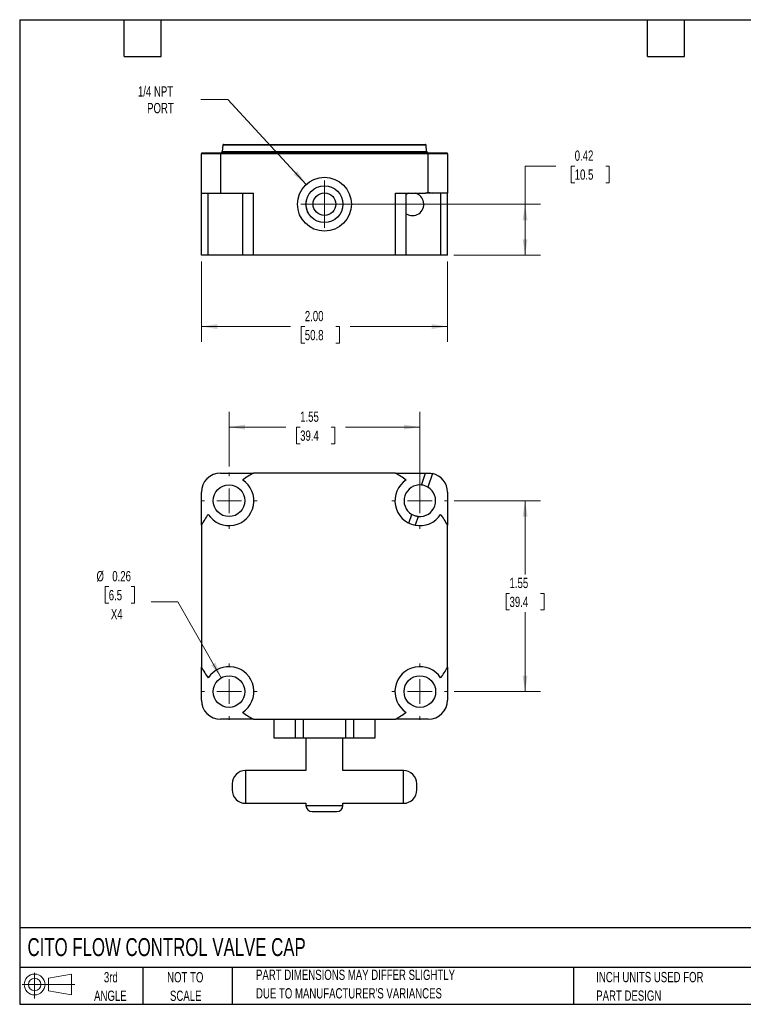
# Model space of a CAD drawing. Header units: inches. Extents: x 0.2 to 10.8, y 0.2 to 8.2.
# Tile 1 of 2: x 0.2 to 6.1, y 0.2 to 8.2. Entities that reach past the tile are written whole.
import ezdxf

# ---------------------------------------------------------------- set-up
doc = ezdxf.new("R2010")
doc.units = ezdxf.units.IN
doc.header["$MEASUREMENT"] = 0
doc.layers.add('TEXT', color=140, linetype='Continuous', lineweight=25)
doc.styles.add('SLDTEXTSTYLE0', font='TXT', dxfattribs={"width": 0.7})
doc.dimstyles.new('SLDDIMSTYLE0', dxfattribs={"dimtxt": 0.084961, "dimasz": 0.13, "dimexe": 0, "dimexo": 0.0625, "dimgap": 0.02124, "dimtad": 0, "dimtih": 1, "dimtoh": 1, "dimrnd": 1e-09, "dimzin": 12, "dimdsep": 46, "dimtxsty": 'SLDTEXTSTYLE0', "dimsah": 1, "dimcen": 0.09, "dimadec": 0, "dimazin": 3, "dimtfac": 1, "dimtofl": 0, "dimtmove": 0, "dimatfit": 3, "dimfxl": 0, "dimfrac": 2, "dimtolj": 1, "dimtzin": 12, "dimarcsym": 0})
doc.dimstyles.new('SLDDIMSTYLE1', dxfattribs={"dimtxt": 0.084961, "dimasz": 0.13, "dimexe": 0, "dimexo": 0.0625, "dimgap": 0.02124, "dimtad": 0, "dimtih": 1, "dimtoh": 1, "dimrnd": 1e-09, "dimdsep": 46, "dimtxsty": 'SLDTEXTSTYLE0', "dimsah": 1, "dimcen": 0, "dimadec": 0, "dimazin": 2, "dimtfac": 1, "dimtofl": 0, "dimtmove": 0, "dimatfit": 3, "dimfxl": 0, "dimfrac": 2, "dimtolj": 1, "dimtzin": 12, "dimarcsym": 0})
doc.dimstyles.new('SLDDIMSTYLE2', dxfattribs={"dimtxt": 0.084961, "dimasz": 0.13, "dimexe": 0, "dimexo": 0.0625, "dimgap": 0.02124, "dimtad": 0, "dimtih": 1, "dimtoh": 1, "dimrnd": 1e-09, "dimzin": 4, "dimdsep": 46, "dimtxsty": 'SLDTEXTSTYLE0', "dimsah": 1, "dimcen": 0.09, "dimadec": 0, "dimazin": 1, "dimtfac": 1, "dimtofl": 0, "dimtmove": 0, "dimatfit": 3, "dimfxl": 0, "dimfrac": 2, "dimtolj": 1, "dimtzin": 12, "dimarcsym": 0})
doc.dimstyles.new('SLDDIMSTYLE3', dxfattribs={"dimtxt": 0.084961, "dimasz": 0.13, "dimexe": 0, "dimexo": 0.0625, "dimgap": 0.02124, "dimtad": 0, "dimtih": 1, "dimtoh": 1, "dimrnd": 1e-09, "dimdsep": 46, "dimtxsty": 'SLDTEXTSTYLE0', "dimsah": 1, "dimcen": 0.09, "dimadec": 0, "dimazin": 2, "dimtfac": 1, "dimtofl": 0, "dimtmove": 0, "dimatfit": 3, "dimfxl": 0, "dimfrac": 2, "dimtolj": 1, "dimtzin": 12, "dimarcsym": 0})
doc.dimstyles.new('SLDDIMSTYLE5', dxfattribs={"dimtxt": 0.084961, "dimasz": 0.13, "dimexe": 0, "dimexo": 0.0625, "dimgap": 0.02124, "dimtad": 0, "dimtih": 1, "dimtoh": 1, "dimrnd": 1e-09, "dimzin": 12, "dimdsep": 46, "dimtxsty": 'SLDTEXTSTYLE0', "dimsah": 1, "dimcen": 0, "dimadec": 0, "dimazin": 3, "dimtfac": 1, "dimtofl": 0, "dimtmove": 0, "dimatfit": 3, "dimfxl": 0, "dimfrac": 2, "dimtolj": 1, "dimtzin": 12, "dimarcsym": 0})

# ---------------------------------------------------------------- blocks, each defined once
blk = doc.blocks.new('Block11')
at = {"color": 7, "linetype": 'Continuous', "lineweight": 18}
for p, q in [((0.1019, 0.2091), (0.1019, 0)), ((0.2157, 0.1641), (0.4006, 0.1981)), ((0.2157, 0.0628), (0.2157, 0.1641)), ((0.4006, 0.1981), (0.4006, 0.0288)), ((0, 0.1135), (0.4281, 0.1135)), ((0.2157, 0.0628), (0.4006, 0.0288))]:
    blk.add_line(p, q, dxfattribs=at)
for radius in [0.0846, 0.0506]:
    blk.add_circle((0.1019, 0.1135), radius, dxfattribs=at)
blk = doc.blocks.new('Block12')
at = {"color": 7, "linetype": 'Continuous'}
blk.add_blockref('Block11', (0, 0), dxfattribs=at)
blk = doc.blocks.new('_D')
at = {"color": 7, "linetype": 'Continuous', "lineweight": 0}
for p, q in [((3.7795, 4.3412), (4.4809, 4.3412)), ((4.3559, 4.3412), (4.3559, 3.7431)), ((4.2297, 3.5891), (4.2012, 3.5891)), ((4.2012, 3.5891), (4.2012, 3.454)), ((4.4822, 3.5891), (4.5107, 3.5891)), ((4.5107, 3.5891), (4.5107, 3.454)), ((4.2012, 3.454), (4.2297, 3.454)), ((4.5107, 3.454), (4.4822, 3.454)), ((4.3559, 2.7912), (4.3559, 3.435)), ((3.7795, 2.7912), (4.4809, 2.7912))]:
    blk.add_line(p, q, dxfattribs=at)
at = {"color": 7, "linetype": 'Continuous', "lineweight": 18}
for points in [[(4.3559, 4.3412), (4.3359, 4.2112), (4.3759, 4.2112)], [(4.3559, 2.7912), (4.3759, 2.9212), (4.3359, 2.9212)]]:
    blk.add_solid(points, dxfattribs=at)
at = {"color": 7, "linetype": 'Continuous', "lineweight": 18, "char_height": 0.08333, "attachment_point": 1, "style": 'SLDTEXTSTYLE0'}
for s, insert in [('1.55', (4.2297, 3.7155)), ('39.4', (4.2297, 3.5615))]:
    blk.add_mtext(s, dxfattribs=dict(at, insert=insert))
blk = doc.blocks.new('_D_1')
at = {"color": 7, "linetype": 'Continuous', "lineweight": 0}
for p, q in [((1.951, 4.6197), (1.951, 5.0647)), ((3.501, 4.3912), (3.501, 5.0647)), ((1.951, 4.9397), (2.4134, 4.9397)), ((2.5286, 4.9397), (2.5, 4.9397)), ((2.5, 4.9397), (2.5, 4.8047)), ((2.781, 4.9397), (2.8096, 4.9397)), ((2.8096, 4.9397), (2.8096, 4.8047)), ((3.501, 4.9397), (2.8962, 4.9397)), ((2.5, 4.8047), (2.5286, 4.8047)), ((2.8096, 4.8047), (2.781, 4.8047))]:
    blk.add_line(p, q, dxfattribs=at)
at = {"color": 7, "linetype": 'Continuous', "lineweight": 18}
for points in [[(1.951, 4.9397), (2.081, 4.9197), (2.081, 4.9597)], [(3.501, 4.9397), (3.371, 4.9597), (3.371, 4.9197)]]:
    blk.add_solid(points, dxfattribs=at)
at = {"color": 7, "linetype": 'Continuous', "lineweight": 18, "char_height": 0.08333, "attachment_point": 1, "style": 'SLDTEXTSTYLE0'}
for s, insert in [('1.55', (2.5286, 5.0662)), ('39.4', (2.5286, 4.9121))]:
    blk.add_mtext(s, dxfattribs=dict(at, insert=insert))
blk = doc.blocks.new('_D_2')
at = {"color": 7, "linetype": 'Continuous', "lineweight": 0}
for p, q in [((0.9733, 3.6438), (0.9448, 3.6438)), ((0.9448, 3.6438), (0.9448, 3.5088)), ((1.1551, 3.6438), (1.1837, 3.6438)), ((1.1837, 3.6438), (1.1837, 3.5088)), ((1.5359, 3.5204), (1.3171, 3.5204)), ((1.8874, 2.9028), (1.5359, 3.5204)), ((0.9448, 3.5088), (0.9733, 3.5088)), ((1.1837, 3.5088), (1.1551, 3.5088))]:
    blk.add_line(p, q, dxfattribs=at)
at = {"color": 7, "linetype": 'Continuous', "lineweight": 18}
blk.add_solid([(1.8874, 2.9028), (1.8405, 3.0257), (1.8057, 3.0059)], dxfattribs=at)
at = {"color": 7, "linetype": 'Continuous', "lineweight": 18, "char_height": 0.08333, "attachment_point": 1, "style": 'SLDTEXTSTYLE0'}
for s, insert in [('%%c', (0.8739, 3.7702)), ('0.26', (1.0021, 3.7702)), ('6.5', (0.9733, 3.6162)), ('X4', (0.9909, 3.4621))]:
    blk.add_mtext(s, dxfattribs=dict(at, insert=insert))
blk = doc.blocks.new('SW_CENTERMARKSYMBOL_0')
at = {"color": 0, "linetype": 'Continuous', "lineweight": 18}
for p, q in [((0, 0.2), (0, 0.2285)), ((0, 0), (0, 0.1)), ((-0.2, 0), (-0.2285, 0)), ((0, 0), (-0.1, 0)), ((0, 0), (0, -0.1)), ((0, 0), (0.1, 0)), ((0.2, 0), (0.2285, 0)), ((0, -0.2), (0, -0.2285))]:
    blk.add_line(p, q, dxfattribs=at)
blk = doc.blocks.new('SW_CENTERMARKSYMBOL_1')
at = {"color": 0, "linetype": 'Continuous', "lineweight": 18}
for p, q in [((0, 0.2), (0, 0.2285)), ((0, 0), (0, 0.1)), ((-0.2, 0), (-0.2285, 0)), ((0, 0), (-0.1, 0)), ((0, 0), (0, -0.1)), ((0, 0), (0.1, 0)), ((0.2, 0), (0.2285, 0)), ((0, -0.2), (0, -0.2285))]:
    blk.add_line(p, q, dxfattribs=at)
blk = doc.blocks.new('SW_CENTERMARKSYMBOL_2')
at = {"color": 0, "linetype": 'Continuous', "lineweight": 18}
for p, q in [((0, 0.2), (0, 0.2285)), ((0, 0), (0, 0.1)), ((-0.2, 0), (-0.2285, 0)), ((0, 0), (-0.1, 0)), ((0, 0), (0, -0.1)), ((0, 0), (0.1, 0)), ((0.2, 0), (0.2285, 0)), ((0, -0.2), (0, -0.2285))]:
    blk.add_line(p, q, dxfattribs=at)
blk = doc.blocks.new('SW_CENTERMARKSYMBOL_3')
at = {"color": 0, "linetype": 'Continuous', "lineweight": 18}
for p, q in [((0, 0.2), (0, 0.2285)), ((0, 0), (0, 0.1)), ((-0.2, 0), (-0.2285, 0)), ((0, 0), (-0.1, 0)), ((0, 0), (0, -0.1)), ((0, 0), (0.1, 0)), ((0.2, 0), (0.2285, 0)), ((0, -0.2), (0, -0.2285))]:
    blk.add_line(p, q, dxfattribs=at)
blk = doc.blocks.new('_D_6')
at = {"color": 7, "linetype": 'Continuous', "lineweight": 0}
for p, q in [((1.726, 6.2859), (1.726, 5.6318)), ((3.726, 6.2859), (3.726, 5.6318)), ((1.726, 5.7568), (2.4514, 5.7568)), ((2.5666, 5.7568), (2.5381, 5.7568)), ((2.5381, 5.7568), (2.5381, 5.6218)), ((2.8191, 5.7568), (2.8476, 5.7568)), ((2.8476, 5.7568), (2.8476, 5.6218)), ((3.726, 5.7568), (2.9342, 5.7568)), ((2.5381, 5.6218), (2.5666, 5.6218)), ((2.8476, 5.6218), (2.8191, 5.6218))]:
    blk.add_line(p, q, dxfattribs=at)
at = {"color": 7, "linetype": 'Continuous', "lineweight": 18}
for points in [[(1.726, 5.7568), (1.856, 5.7368), (1.856, 5.7768)], [(3.726, 5.7568), (3.596, 5.7768), (3.596, 5.7368)]]:
    blk.add_solid(points, dxfattribs=at)
at = {"color": 7, "linetype": 'Continuous', "lineweight": 18, "char_height": 0.08333, "attachment_point": 1, "style": 'SLDTEXTSTYLE0'}
for s, insert in [('2.00', (2.5666, 5.8833)), ('50.8', (2.5666, 5.7292))]:
    blk.add_mtext(s, dxfattribs=dict(at, insert=insert))
blk = doc.blocks.new('_D_7')
at = {"color": 7, "linetype": 'Continuous', "lineweight": 0}
for p, q in [((4.6059, 7.0607), (4.3559, 7.0607)), ((4.3559, 7.0607), (4.3559, 6.7509)), ((4.7591, 7.0607), (4.7306, 7.0607)), ((4.7306, 7.0607), (4.7306, 6.9257)), ((5.0116, 7.0607), (5.0401, 7.0607)), ((5.0401, 7.0607), (5.0401, 6.9257)), ((4.7306, 6.9257), (4.7591, 6.9257)), ((5.0401, 6.9257), (5.0116, 6.9257)), ((2.776, 6.7509), (4.4809, 6.7509)), ((4.3559, 6.7509), (4.3559, 6.3359)), ((3.776, 6.3359), (4.4809, 6.3359))]:
    blk.add_line(p, q, dxfattribs=at)
at = {"color": 7, "linetype": 'Continuous', "lineweight": 18}
for points in [[(4.3559, 6.7509), (4.3359, 6.6209), (4.3759, 6.6209)], [(4.3559, 6.3359), (4.3759, 6.4659), (4.3359, 6.4659)]]:
    blk.add_solid(points, dxfattribs=at)
at = {"color": 7, "linetype": 'Continuous', "lineweight": 18, "char_height": 0.08333, "attachment_point": 1, "style": 'SLDTEXTSTYLE0'}
for s, insert in [('0.42', (4.7591, 7.1872)), ('10.5', (4.7591, 7.0331))]:
    blk.add_mtext(s, dxfattribs=dict(at, insert=insert))
blk = doc.blocks.new('_D_8')
at = {"color": 7, "linetype": 'Continuous', "lineweight": 0}
for p, q in [((1.9414, 7.6011), (1.7226, 7.6011)), ((2.5776, 6.9117), (1.9414, 7.6011))]:
    blk.add_line(p, q, dxfattribs=at)
at = {"color": 7, "linetype": 'Continuous', "lineweight": 18}
blk.add_solid([(2.5776, 6.9117), (2.5042, 7.0208), (2.4748, 6.9936)], dxfattribs=at)
at = {"color": 7, "linetype": 'Continuous', "lineweight": 18, "char_height": 0.08333, "attachment_point": 1, "style": 'SLDTEXTSTYLE0'}
for s, insert in [('1/4 NPT', (1.2106, 7.7086)), ('PORT', (1.2852, 7.5735))]:
    blk.add_mtext(s, dxfattribs=dict(at, insert=insert))
blk = doc.blocks.new('SW_CENTERMARKSYMBOL_5')
at = {"color": 0, "linetype": 'Continuous', "lineweight": 18}
for p, q in [((0, 0.1), (0, 0.1923)), ((0, 0), (0, 0.1)), ((-0.1, 0), (-0.1923, 0)), ((0, 0), (-0.1, 0)), ((0, 0), (0, -0.1)), ((0, 0), (0.1, 0)), ((0.1, 0), (0.1923, 0)), ((0, -0.1), (0, -0.1923))]:
    blk.add_line(p, q, dxfattribs=at)

msp = doc.modelspace()

# ---------------------------------------------------------------- linework, layer by layer
for p, q in [((1.9006, 7.2313), (1.8961, 7.1796)), ((3.5514, 7.2313), (1.9006, 7.2313)), ((3.5559, 7.1796), (3.5514, 7.2313)), ((1.882, 7.1609), (1.726, 7.1609)), ((1.726, 6.8409), (1.726, 7.1609)), ((1.882, 7.1659), (1.882, 7.1609)), ((3.57, 7.1659), (1.882, 7.1659)), ((1.882, 7.1609), (1.882, 6.8409)), ((3.57, 7.1609), (1.882, 7.1609)), ((1.8961, 7.1796), (3.5559, 7.1796)), ((3.57, 7.1609), (3.57, 7.1659)), ((3.726, 7.1609), (3.57, 7.1609)), ((3.57, 6.8447), (3.57, 7.1609)), ((3.726, 7.1609), (3.726, 6.8409)), ((1.726, 6.8409), (1.882, 6.8409)), ((1.726, 6.3359), (1.726, 6.8409)), ((1.7818, 6.3359), (1.7818, 6.8409)), ((1.882, 6.8409), (2.1486, 6.8409)), ((2.0613, 6.8409), (2.0613, 6.3359)), ((2.1486, 6.3359), (2.1486, 6.8409)), ((2.5926, 6.819), (2.5935, 6.8212)), ((3.3033, 6.8409), (3.5474, 6.8409)), ((3.3033, 6.3359), (3.3033, 6.8409)), ((3.3907, 6.3359), (3.3907, 6.8409)), ((3.5664, 6.8409), (3.5474, 6.8409)), ((3.5664, 6.8409), (3.5569, 6.8425)), ((3.6034, 6.8409), (3.5664, 6.8409)), ((3.726, 6.8409), (3.6034, 6.8409)), ((3.6702, 6.8409), (3.6702, 6.3359)), ((3.726, 6.3359), (3.726, 6.8409)), ((1.7818, 6.3359), (1.726, 6.3359)), ((2.0613, 6.3359), (1.7818, 6.3359)), ((2.1486, 6.3359), (2.0613, 6.3359)), ((3.3033, 6.3359), (2.1486, 6.3359)), ((3.3907, 6.3359), (3.3033, 6.3359)), ((3.6702, 6.3359), (3.3907, 6.3359)), ((3.726, 6.3359), (3.6702, 6.3359)), ((1.882, 4.5662), (2.1486, 4.5662)), ((3.3033, 4.5662), (2.1486, 4.5662)), ((3.3033, 4.5662), (3.5474, 4.5662)), ((3.515, 4.4689), (3.5474, 4.5662)), ((3.5474, 4.5662), (3.57, 4.5662)), ((3.6034, 4.5625), (3.5664, 4.4517)), ((1.726, 4.1435), (1.726, 4.4102)), ((3.726, 4.4102), (3.726, 4.1435)), ((3.412, 4.1598), (3.4355, 4.2306)), ((3.487, 4.2134), (3.4634, 4.1427)), ((1.726, 4.1435), (1.726, 2.9888)), ((3.726, 2.9901), (3.726, 4.1435)), ((1.726, 2.7222), (1.726, 2.9888)), ((3.726, 2.9901), (3.726, 2.7222)), ((2.1486, 2.5662), (1.882, 2.5662)), ((2.1486, 2.5662), (3.3033, 2.5662)), ((2.3135, 2.5662), (2.3135, 2.4162)), ((2.3153, 2.5662), (2.3153, 2.4162)), ((2.4872, 2.5662), (2.4872, 2.4162)), ((2.5541, 2.5662), (2.5541, 2.4162)), ((2.8978, 2.5662), (2.8978, 2.4162)), ((2.9648, 2.4162), (2.9648, 2.5662)), ((3.1367, 2.5662), (3.1367, 2.4162)), ((3.1385, 2.4162), (3.1385, 2.5662)), ((3.57, 2.5662), (3.3033, 2.5662)), ((2.3135, 2.4162), (2.3153, 2.4162)), ((2.3153, 2.4162), (2.4872, 2.4162)), ((2.4872, 2.4162), (2.5541, 2.4162)), ((2.5541, 2.4162), (2.8978, 2.4162)), ((2.576, 2.4162), (2.576, 2.1491)), ((2.876, 2.1491), (2.876, 2.4162)), ((2.8978, 2.4162), (2.9648, 2.4162)), ((2.9648, 2.4162), (3.1367, 2.4162)), ((3.1367, 2.4162), (3.1385, 2.4162)), ((2.576, 2.1491), (2.085, 2.1491)), ((2.085, 2.1491), (2.085, 1.8832)), ((3.367, 2.1491), (2.876, 2.1491)), ((3.367, 1.8832), (3.367, 2.1491)), ((1.976, 2.0401), (1.976, 1.9922)), ((3.476, 1.9922), (3.476, 2.0401)), ((2.085, 1.8832), (2.576, 1.8832)), ((2.576, 1.8832), (2.576, 1.8662)), ((2.576, 1.8662), (2.876, 1.8662)), ((2.876, 1.8832), (3.367, 1.8832)), ((2.876, 1.8662), (2.876, 1.8832))]:
    msp.add_line(p, q)
for centre, radius in [((2.726, 6.7509), 0.2188), ((2.726, 6.7509), 0.15), ((2.726, 6.7509), 0.0923), ((1.951, 4.3412), 0.1285), ((1.951, 2.7912), 0.1285), ((3.501, 2.7912), 0.1285)]:
    msp.add_circle(centre, radius)
for centre, radius, start, end in [((1.9056, 7.2309), 0.005, 90, 175), ((3.5464, 7.2309), 0.005, 5, 90), ((1.731, 7.1609), 0.005, 90, 180), ((1.8811, 7.1809), 0.015, 270, 355), ((3.5709, 7.1809), 0.015, 185, 270), ((3.721, 7.1609), 0.005, 0, 90), ((3.4405, 6.7509), 0.0929, 237.58015, 75.68684), ((1.882, 4.4102), 0.156, 90, 180), ((2.726, 3.5662), 1.1547, 120, 125.14358), ((2.726, 3.5662), 1.1547, 54.85642, 60), ((3.57, 4.4102), 0.156, 0, 77.64027), ((1.951, 4.3412), 0.202, 213.10342, 56.89658), ((3.501, 4.3412), 0.202, 123.10342, 326.89658), ((3.501, 4.3412), 0.1285, 83.75323, 239.37687), ((3.501, 4.3412), 0.1285, 263.75323, 59.37687), ((2.726, 3.5662), 1.1547, 144.85642, 150), ((2.726, 3.5662), 1.1547, 30, 35.14358), ((2.726, 3.5662), 1.1547, 210, 215.14358), ((1.951, 2.7912), 0.202, 303.10342, 146.89658), ((3.501, 2.7912), 0.202, 33.10342, 236.89658), ((2.726, 3.5662), 1.1547, 324.85642, 329.9333), ((3.721, 2.9901), 0.005, 329.9333, 0), ((1.882, 2.7222), 0.156, 180, 270), ((3.57, 2.7222), 0.156, 270, 0), ((2.726, 3.5662), 1.1547, 234.85642, 240), ((2.726, 3.5662), 1.1547, 300, 305.14358), ((2.085, 2.0401), 0.109, 90, 180), ((3.367, 2.0401), 0.109, 360, 90), ((2.085, 1.9922), 0.109, 180, 270), ((3.367, 1.9922), 0.109, 270, 0), ((2.626, 1.8662), 0.05, 180, 270), ((2.826, 1.8662), 0.05, 270, 0)]:
    msp.add_arc(centre, radius, start, end)
msp.add_ellipse((3.576, 6.7509), major_axis=(-0.0991, 0), ratio=0.948683, start_param=4.77298, end_param=5.005163)
for points, knots in [([(1.9056, 7.2359), (1.9056, 7.2359), (1.9057, 7.2359), (1.9064, 7.2359), (1.9074, 7.2359), (1.9089, 7.2359), (1.9108, 7.2359), (1.9132, 7.2359), (1.916, 7.2359), (1.9227, 7.2359), (1.9363, 7.2359), (1.9623, 7.2359), (1.9963, 7.2359), (2.0384, 7.2359), (2.088, 7.2359), (2.1448, 7.2359), (2.2078, 7.2359), (2.2758, 7.2359), (2.3479, 7.2359), (2.4466, 7.2359), (2.5729, 7.2359), (2.726, 7.2359), (2.8791, 7.2359), (3.0054, 7.2359), (3.104, 7.2359), (3.1762, 7.2359), (3.2442, 7.2359), (3.3071, 7.2359), (3.3639, 7.2359), (3.4135, 7.2359), (3.4557, 7.2359), (3.4896, 7.2359), (3.5157, 7.2359), (3.5302, 7.2359), (3.5378, 7.2359), (3.5417, 7.2359), (3.5444, 7.2359), (3.5461, 7.2359), (3.5463, 7.2359), (3.5464, 7.2359)], [0, 0, 0, 0, 0.0072976, 0.014584, 0.021863, 0.0291384, 0.0364141, 0.0436938, 0.0509815, 0.0582808, 0.0891567, 0.1200405, 0.1522034, 0.1843744, 0.2172216, 0.2500771, 0.2829243, 0.3157798, 0.3479427, 0.3801136, 0.4418004, 0.500001, 0.5582016, 0.6198883, 0.6520512, 0.6842221, 0.7170694, 0.7499249, 0.7827721, 0.8156276, 0.8477905, 0.8799614, 0.9108373, 0.9417211, 0.95339, 0.9650366, 0.9766767, 0.988326, 1, 1, 1, 1]), ([(3.412, 6.8409), (3.4074, 6.8392), (3.3997, 6.8363), (3.3933, 6.8314), (3.3907, 6.8294)], [0, 0, 0, 0, 0.590044, 1, 1, 1, 1]), ([(3.57, 6.8447), (3.5757, 6.8451), (3.5813, 6.8449), (3.5925, 6.8437), (3.598, 6.8425), (3.6034, 6.8409)], [0, 0, 0, 0, 0.5, 0.5, 1, 1, 1, 1]), ([(2.5935, 6.6806), (2.5906, 6.6867), (2.5849, 6.699), (2.5792, 6.7213), (2.5766, 6.747), (2.5776, 6.7716), (2.5813, 6.7863), (2.5826, 6.7917)], [0, 0, 0, 0, 0.176819, 0.357775, 0.601914, 0.853125, 1, 1, 1, 1]), ([(3.57, 4.5662), (3.5757, 4.5662), (3.5813, 4.5658), (3.5925, 4.5646), (3.598, 4.5637), (3.6034, 4.5625)], [0, 0, 0, 0, 0.5, 0.5, 1, 1, 1, 1]), ([(3.5664, 4.4517), (3.5587, 4.4563), (3.5504, 4.4601), (3.5327, 4.466), (3.5239, 4.4679), (3.515, 4.4689)], [0, 0, 0, 0, 0.5, 0.5, 1, 1, 1, 1]), ([(3.487, 4.2134), (3.4781, 4.2144), (3.4691, 4.2163), (3.4515, 4.2222), (3.4432, 4.226), (3.4355, 4.2306)], [0, 0, 0, 0, 0.5, 0.5, 1, 1, 1, 1]), ([(2.726, 1.8162), (2.7353, 1.8162), (2.7496, 1.8162), (2.7677, 1.8162), (2.7811, 1.8162), (2.7932, 1.8162), (2.8039, 1.8162), (2.8126, 1.8162), (2.8192, 1.8162), (2.8236, 1.8162), (2.8258, 1.8162), (2.8258, 1.8162), (2.8258, 1.8162)], [0, 0, 0, 0, 0.177118, 0.272801, 0.368353, 0.467078, 0.565666, 0.662846, 0.759893, 0.851351, 0.942679, 1, 1, 1, 1])]:
    msp.add_open_spline(points, degree=3, knots=knots)
for points in [[(1.882, 7.1659), (1.7986, 7.1659), (1.731, 7.1659), (1.731, 7.1659)], [(3.721, 7.1659), (3.721, 7.1659), (3.6533, 7.1659), (3.57, 7.1659)], [(2.626, 1.8162), (2.626, 1.8162), (2.6708, 1.8162), (2.726, 1.8162)]]:
    msp.add_open_spline(points, degree=3)
at = {"layer": 'TEXT'}
for p, q in [((0.25, 8.25), (10.75, 8.25)), ((0.25, 8.25), (0.25, 0.25)), ((1.1, 7.95), (1.1, 8.25)), ((1.4, 7.95), (1.4, 8.25)), ((5.35, 7.95), (5.35, 8.25)), ((5.65, 7.95), (5.65, 8.25)), ((1.1, 7.95), (1.4, 7.95)), ((5.35, 7.95), (5.65, 7.95)), ((10.75, 0.8711), (0.25, 0.8711)), ((10.75, 0.55), (0.25, 0.55)), ((1.25, 0.55), (1.25, 0.25)), ((1.9768, 0.55), (1.9768, 0.25)), ((4.7499, 0.55), (4.7499, 0.25)), ((0.25, 0.25), (10.75, 0.25))]:
    msp.add_line(p, q, dxfattribs=at)

# ---------------------------------------------------------------- block references
at = {"color": 7, "linetype": 'Continuous', "lineweight": 0}
for name, p in [('SW_CENTERMARKSYMBOL_5', (2.726, 6.7509)), ('SW_CENTERMARKSYMBOL_3', (1.951, 4.3412)), ('SW_CENTERMARKSYMBOL_0', (3.501, 4.3412)), ('SW_CENTERMARKSYMBOL_2', (1.951, 2.7912)), ('SW_CENTERMARKSYMBOL_1', (3.501, 2.7912))]:
    msp.add_blockref(name, p, dxfattribs=at)
at = {"layer": 'TEXT'}
msp.add_blockref('Block12', (0.2692, 0.2974), dxfattribs=at)

# ---------------------------------------------------------------- texts
at = {"layer": 'TEXT', "style": 'SLDTEXTSTYLE0'}
for s, insert, char_height, attachment_point in [('CITO FLOW CONTROL VALVE CAP', (0.3136, 0.788), 0.145833, 1), ('3rd', (0.9906, 0.5117), 0.08333, 2), ('NOT TO', (1.5951, 0.5117), 0.08333, 2), ('PART DIMENSIONS MAY DIFFER SLIGHTLY', (2.1701, 0.5315), 0.083333, 1), ('INCH UNITS USED FOR', (4.9342, 0.5129), 0.083333, 1), ('ANGLE', (0.9868, 0.3612), 0.08333, 2), ('SCALE', (1.5989, 0.3612), 0.08333, 2), ("DUE TO MANUFACTURER'S VARIANCES", (2.1701, 0.381), 0.083333, 1), ('PART DESIGN', (4.9342, 0.3624), 0.083333, 1)]:
    msp.add_mtext(s, dxfattribs=dict(at, insert=insert, char_height=char_height, attachment_point=attachment_point))

# ---------------------------------------------------------------- dimensions: what is measured, and where the dimension line sits
at = {"color": 7, "linetype": 'Continuous', "lineweight": 18}
dim = msp.add_diameter_dim_2p(p1=(2.8743, 6.5901), p2=(2.5776, 6.9117), text='1/4 NPT\\PPORT', dimstyle='SLDDIMSTYLE5', override={"dimpost": '<>'}, dxfattribs=at)
dim.commit()
dim.dimension.update_dxf_attribs({"geometry": '_D_8', "text_midpoint": (1.4354, 7.6011), "dimtype": 163})
for base, p1, p2, dimstyle, picture, middle in [((4.3559294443, 6.3359026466), (2.7259876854, 6.7509026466), (3.7259876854, 6.3359026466), 'SLDDIMSTYLE3', '_D_7', (4.3559294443, 7.0607112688)), ((4.3559, 2.7912), (3.7295, 4.3412), (3.7295, 2.7912), 'SLDDIMSTYLE0', '_D', (4.3559, 3.5891))]:
    dim = msp.add_linear_dim(base=base, p1=p1, p2=p2, angle=90, dimstyle=dimstyle, dxfattribs=at)
    dim.commit()
    dim.dimension.update_dxf_attribs({"geometry": picture, "text_midpoint": middle, "dimtype": 160})
for base, p1, p2, dimstyle, picture, middle in [((1.726, 5.7568), (3.726, 6.3359), (1.726, 6.3359), 'SLDDIMSTYLE2', '_D_6', (2.6928, 5.7568)), ((1.951, 4.9397), (3.501, 4.3412), (1.951, 4.5697), 'SLDDIMSTYLE0', '_D_1', (2.6548, 4.9397))]:
    dim = msp.add_linear_dim(base=base, p1=p1, p2=p2, dimstyle=dimstyle, dxfattribs=at)
    dim.commit()
    dim.dimension.update_dxf_attribs({"geometry": picture, "text_midpoint": middle, "dimtype": 160})
dim = msp.add_diameter_dim_2p(p1=(2.0146, 2.6795), p2=(1.8874, 2.9028), text='<>\\PX4', dimstyle='SLDDIMSTYLE1', dxfattribs=at)
dim.commit()
dim.dimension.update_dxf_attribs({"geometry": '_D_2', "text_midpoint": (1.0642, 3.5643), "dimtype": 163})

doc.saveas('drawing.dxf')
